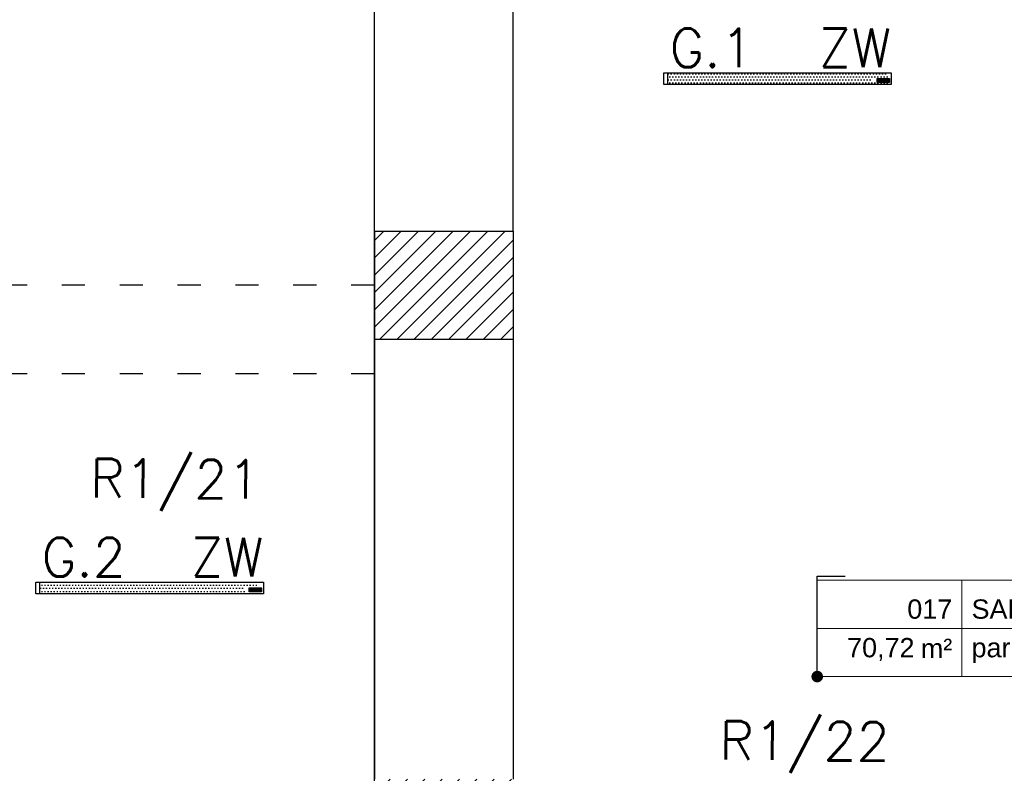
# Model space of a CAD drawing. Header units: millimetres. Extents: x 22250 to 51280, y -5012 to 7692.
# Tile 75 of 182: x 38555 to 39065, y 2868 to 3259. Entities that reach past the tile are written whole.
import ezdxf
from ezdxf import colors
from ezdxf.entities.mleader import LeaderData, LeaderLine
from ezdxf.enums import TextEntityAlignment as Align
from ezdxf.math import Vec2, Vec3

# ---------------------------------------------------------------- set-up
doc = ezdxf.new("R2010")
doc.units = ezdxf.units.MM
doc.linetypes.add('ACAD_ISO03W100', pattern=[30, 12, -18])
for name, color, linetype in [('_BI_LOGO', 140, 'Continuous'), ('_BI_OSW_OPIS', 140, 'Continuous'), ('_BI_OSW_OPRAWY', 140, 'Continuous'), ('E_podklad', 252, 'Continuous')]:
    doc.layers.add(name, color=color, linetype=linetype)
doc.layers.add('E_Obwody', color=3, linetype='Continuous', lineweight=13)
doc.styles.add('ARIAL', font='arial.ttf')
doc.styles.add('romans', font='romans.shx')
doc.styles.get("Standard").update_dxf_attribs({"font": 'arial.ttf'})
pattern_1 = [(0, (-249.5286, -5010), (0.79375, 1.5875), [0, -1.5875])]

# ---------------------------------------------------------------- blocks, each defined once
blk = doc.blocks.new('*U211')
at = {"lineweight": 5}
for p, q in [((-75, -25), (-75, 25)), ((-75, 25), (0, 25)), ((0, 0), (0, 25)), ((0, 25), (152.71, 25)), ((152.71, 25), (152.71, -25)), ((-75, -25), (0, -25)), ((152.71, -25), (0, -25))]:
    blk.add_line(p, q, dxfattribs=at)
at = {"lineweight": 5, "ltscale": 18.5}
for p, q in [((0, 25), (0, -25)), ((-75, 0), (152.71, 0))]:
    blk.add_line(p, q, dxfattribs=at)
at = {"lineweight": 5, "ltscale": 18.5, "insert": (-5, -10.38), "char_height": 10, "attachment_point": 6, "style": 'ARIAL'}
blk.add_mtext('\\A1;m²', dxfattribs=at)
at = {"lineweight": 5, "style": 'ARIAL'}
blk.add_attdef('1NR', text='', height=10, dxfattribs=at).set_placement((-5, 5), align=Align.RIGHT)
blk.add_attdef('2POM', (5, 5), '', height=10, dxfattribs=at)
blk.add_attdef('4PL2', text='', height=10, dxfattribs=at).set_placement((-24.57, -5), align=Align.TOP_RIGHT)
blk.add_attdef('3POS', text='', height=10, dxfattribs=at).set_placement((5, -5), align=Align.TOP_LEFT)
blk = doc.blocks.new('_Dot')
at = {"color": 0, "linetype": 'ByBlock', "lineweight": -2}
blk.add_line((-0.5, 0), (-1, 0), dxfattribs=at)
at = {"color": 0, "linetype": 'ByBlock', "const_width": 0.5}
blk.add_lwpolyline([(-0.25, 0, 1), (0.25, 0, 1)], format="xyb", close=True, dxfattribs=at)
blk = doc.blocks.new('BI_LOGO')
at = {"layer": '_BI_LOGO', "linetype": 'Continuous'}
for p, q in [((0, 2.16), (6.37, 2.16)), ((0, 0), (0, 2.16)), ((6.37, 0), (0, 0)), ((0.17, 0.57), (0.17, 1.93)), ((0.17, 1.93), (0.75, 1.93)), ((0.76, 0.57), (0.17, 0.57)), ((0.45, 1.67), (0.82, 1.67)), ((0.45, 1.39), (0.45, 1.67)), ((0.82, 1.39), (0.45, 1.39)), ((0.45, 1.16), (0.84, 1.16)), ((0.45, 0.81), (0.45, 1.16)), ((0.84, 0.81), (0.45, 0.81)), ((0.75, 1.93), (0.8, 1.93)), ((0.81, 0.57), (0.76, 0.57)), ((0.8, 1.93), (0.84, 1.92)), ((0.86, 0.57), (0.81, 0.57)), ((0.82, 1.67), (0.85, 1.67)), ((0.85, 1.4), (0.82, 1.39)), ((0.84, 1.92), (0.89, 1.92)), ((0.84, 1.16), (0.87, 1.16)), ((0.87, 0.82), (0.84, 0.81)), ((0.85, 1.67), (0.88, 1.66)), ((0.88, 1.4), (0.85, 1.4)), ((0.9, 0.57), (0.86, 0.57)), ((0.87, 1.16), (0.9, 1.15)), ((0.9, 0.82), (0.87, 0.82)), ((0.88, 1.66), (0.9, 1.65)), ((0.9, 1.42), (0.88, 1.4)), ((0.89, 1.92), (0.93, 1.91)), ((0.9, 1.65), (0.92, 1.63)), ((0.92, 1.43), (0.9, 1.42)), ((0.9, 1.15), (0.92, 1.13)), ((0.93, 0.84), (0.9, 0.82)), ((0.94, 0.58), (0.9, 0.57)), ((0.92, 1.63), (0.94, 1.61)), ((0.94, 1.45), (0.92, 1.43)), ((0.92, 1.13), (0.95, 1.12)), ((0.93, 1.91), (0.97, 1.91)), ((0.95, 0.85), (0.93, 0.84)), ((0.94, 1.61), (0.95, 1.59)), ((0.95, 1.47), (0.94, 1.45)), ((0.98, 0.59), (0.94, 0.58)), ((0.95, 1.59), (0.96, 1.57)), ((0.96, 1.5), (0.95, 1.47)), ((0.95, 1.12), (0.96, 1.1)), ((0.96, 0.87), (0.95, 0.85)), ((0.96, 1.57), (0.96, 1.54)), ((0.96, 1.54), (0.96, 1.52)), ((0.96, 1.52), (0.96, 1.5)), ((0.96, 1.1), (0.98, 1.08)), ((0.98, 0.89), (0.96, 0.87)), ((0.97, 1.91), (1, 1.9)), ((0.98, 1.08), (0.99, 1.05)), ((0.99, 0.92), (0.98, 0.89)), ((1.04, 0.61), (0.98, 0.59)), ((0.99, 1.05), (0.99, 1.03)), ((0.99, 1.03), (1, 1)), ((1, 0.94), (0.99, 0.92)), ((1, 1.9), (1.06, 1.88)), ((1, 1), (1, 0.97)), ((1, 0.97), (1, 0.94)), ((1.09, 0.63), (1.04, 0.61)), ((1.06, 1.88), (1.1, 1.86)), ((1.11, 1.31), (1.08, 1.29)), ((1.08, 1.29), (1.13, 1.27)), ((1.14, 0.66), (1.09, 0.63)), ((1.1, 1.86), (1.14, 1.83)), ((1.13, 1.33), (1.11, 1.31)), ((1.16, 1.36), (1.13, 1.33)), ((1.13, 1.27), (1.17, 1.25)), ((1.14, 1.83), (1.18, 1.79)), ((1.18, 0.69), (1.14, 0.66)), ((1.18, 1.39), (1.16, 1.36)), ((1.17, 1.25), (1.2, 1.22)), ((1.18, 1.79), (1.2, 1.76)), ((1.2, 1.43), (1.18, 1.39)), ((1.22, 0.74), (1.18, 0.69)), ((1.2, 1.76), (1.22, 1.72)), ((1.22, 1.46), (1.2, 1.43)), ((1.2, 1.22), (1.23, 1.18)), ((1.22, 1.72), (1.23, 1.68)), ((1.23, 1.5), (1.22, 1.46)), ((1.25, 0.79), (1.22, 0.74)), ((1.23, 1.68), (1.24, 1.64)), ((1.24, 1.54), (1.23, 1.5)), ((1.23, 1.18), (1.25, 1.13)), ((1.24, 1.64), (1.24, 1.59)), ((1.24, 1.59), (1.24, 1.54)), ((1.25, 1.13), (1.27, 1.1)), ((1.26, 0.83), (1.25, 0.79)), ((1.27, 0.87), (1.26, 0.83)), ((1.27, 1.15), (1.28, 1.19)), ((1.27, 1.1), (1.27, 1.15)), ((1.27, 1.05), (1.27, 1.1)), ((1.27, 1.01), (1.27, 1.05)), ((1.27, 0.96), (1.27, 1.01)), ((1.28, 0.91), (1.27, 0.96)), ((1.28, 0.91), (1.27, 0.87)), ((1.28, 1.19), (1.29, 1.23)), ((1.29, 0.88), (1.28, 0.91)), ((1.29, 1.23), (1.3, 1.27)), ((1.3, 0.84), (1.29, 0.88)), ((1.3, 1.27), (1.32, 1.32)), ((1.31, 0.81), (1.3, 0.84)), ((1.33, 0.77), (1.31, 0.81)), ((1.32, 1.32), (1.35, 1.37)), ((1.35, 0.73), (1.33, 0.77)), ((1.35, 1.37), (1.37, 1.41)), ((1.38, 0.7), (1.35, 0.73)), ((1.37, 1.41), (1.4, 1.44)), ((1.4, 0.67), (1.38, 0.7)), ((1.4, 1.44), (1.44, 1.48)), ((1.43, 0.64), (1.4, 0.67)), ((1.47, 0.62), (1.43, 0.64)), ((1.44, 1.48), (1.48, 1.51)), ((1.5, 0.59), (1.47, 0.62)), ((1.48, 1.51), (1.52, 1.54)), ((1.54, 0.58), (1.5, 0.59)), ((1.52, 1.54), (1.56, 1.56)), ((2.18, 0.99), (1.53, 0.98)), ((1.53, 0.98), (1.54, 0.93)), ((1.54, 0.93), (1.56, 0.88)), ((1.58, 0.56), (1.54, 0.58)), ((1.56, 1.56), (1.6, 1.57)), ((1.57, 1.22), (1.56, 1.17)), ((1.56, 1.17), (1.93, 1.17)), ((1.56, 0.88), (1.58, 0.83)), ((1.58, 1.27), (1.57, 1.22)), ((1.61, 1.31), (1.58, 1.27)), ((1.58, 0.83), (1.6, 0.8)), ((1.62, 0.55), (1.58, 0.56)), ((1.6, 1.57), (1.65, 1.58)), ((1.6, 0.8), (1.64, 0.77)), ((1.65, 1.34), (1.61, 1.31)), ((1.66, 0.54), (1.62, 0.55)), ((1.64, 0.77), (1.68, 0.76)), ((1.65, 1.58), (1.7, 1.59)), ((1.7, 1.36), (1.65, 1.34)), ((1.71, 0.53), (1.66, 0.54)), ((1.68, 0.76), (1.73, 0.75)), ((1.7, 1.59), (1.75, 1.59)), ((1.75, 1.36), (1.7, 1.36)), ((1.75, 0.53), (1.71, 0.53)), ((1.73, 0.75), (1.77, 0.75)), ((1.75, 1.59), (1.8, 1.59)), ((1.79, 1.35), (1.75, 1.36)), ((1.8, 0.53), (1.75, 0.53)), ((1.77, 0.75), (1.8, 0.76)), ((1.83, 1.33), (1.79, 1.35)), ((1.8, 1.59), (1.85, 1.58)), ((1.8, 0.76), (1.83, 0.77)), ((1.85, 0.54), (1.8, 0.53)), ((1.87, 1.3), (1.83, 1.33)), ((1.83, 0.77), (1.86, 0.79)), ((1.85, 1.58), (1.89, 1.57)), ((1.9, 0.55), (1.85, 0.54)), ((1.86, 0.79), (1.88, 0.81)), ((1.9, 1.26), (1.87, 1.3)), ((1.88, 0.81), (1.89, 0.83)), ((1.89, 1.57), (1.93, 1.56)), ((1.89, 0.83), (1.9, 0.86)), ((1.92, 1.22), (1.9, 1.26)), ((1.9, 0.86), (2.2, 0.86)), ((1.95, 0.56), (1.9, 0.55)), ((1.93, 1.17), (1.92, 1.22)), ((1.93, 1.56), (1.97, 1.54)), ((1.99, 0.59), (1.95, 0.56)), ((1.97, 1.54), (2.01, 1.51)), ((2.04, 0.61), (1.99, 0.59)), ((2.01, 1.51), (2.05, 1.49)), ((2.08, 0.64), (2.04, 0.61)), ((2.05, 1.49), (2.08, 1.45)), ((2.08, 1.45), (2.11, 1.42)), ((2.11, 0.68), (2.08, 0.64)), ((2.11, 1.42), (2.13, 1.38)), ((2.14, 0.72), (2.11, 0.68)), ((2.13, 1.38), (2.15, 1.34)), ((2.17, 0.76), (2.14, 0.72)), ((2.15, 1.34), (2.18, 1.29)), ((2.17, 1.06), (2.18, 1.11)), ((2.18, 0.99), (2.17, 1.06)), ((2.18, 0.8), (2.17, 0.76)), ((2.18, 1.29), (2.19, 1.25)), ((2.18, 1.15), (2.19, 1.19)), ((2.18, 1.11), (2.18, 1.15)), ((2.18, 0.96), (2.18, 0.99)), ((2.19, 0.91), (2.18, 0.96)), ((2.2, 0.86), (2.18, 0.8)), ((2.19, 1.24), (2.2, 1.28)), ((2.19, 1.25), (2.19, 1.24)), ((2.19, 1.19), (2.19, 1.24)), ((2.21, 0.86), (2.19, 0.91)), ((2.19, 0.46), (2.48, 0.46)), ((2.2, 0.4), (2.19, 0.46)), ((2.2, 1.28), (2.22, 1.32)), ((2.21, 0.36), (2.2, 0.4)), ((2.22, 0.81), (2.21, 0.86)), ((2.22, 0.33), (2.21, 0.36)), ((2.22, 1.32), (2.23, 1.37)), ((2.24, 0.77), (2.22, 0.81)), ((2.24, 0.32), (2.22, 0.33)), ((2.23, 1.37), (2.26, 1.41)), ((2.27, 0.73), (2.24, 0.77)), ((2.26, 0.29), (2.24, 0.32)), ((2.26, 1.41), (2.28, 1.45)), ((2.29, 0.26), (2.26, 0.29)), ((2.29, 0.7), (2.27, 0.73)), ((2.28, 1.45), (2.31, 1.48)), ((2.32, 0.66), (2.29, 0.7)), ((2.33, 0.23), (2.29, 0.26)), ((2.31, 1.48), (2.35, 1.51)), ((2.36, 0.63), (2.32, 0.66)), ((2.38, 0.21), (2.33, 0.23)), ((2.35, 1.51), (2.38, 1.54)), ((2.39, 0.61), (2.36, 0.63)), ((2.38, 1.54), (2.43, 1.56)), ((2.43, 0.18), (2.38, 0.21)), ((2.43, 0.59), (2.39, 0.61)), ((2.43, 1.56), (2.47, 1.57)), ((2.48, 0.58), (2.43, 0.59)), ((2.46, 0.17), (2.43, 0.18)), ((2.43, 0.18), (2.43, 0.18)), ((2.46, 1.15), (2.45, 1.1)), ((2.45, 1.1), (2.45, 1.05)), ((2.45, 1.05), (2.45, 1)), ((2.45, 1), (2.46, 0.96)), ((2.47, 1.19), (2.46, 1.15)), ((2.46, 0.96), (2.47, 0.92)), ((2.5, 0.16), (2.46, 0.17)), ((2.47, 1.57), (2.52, 1.58)), ((2.48, 1.22), (2.47, 1.19)), ((2.47, 0.92), (2.49, 0.88)), ((2.49, 1.26), (2.48, 1.22)), ((2.52, 0.57), (2.48, 0.58)), ((2.48, 0.46), (2.49, 0.43)), ((2.51, 1.28), (2.49, 1.26)), ((2.49, 0.88), (2.51, 0.85)), ((2.49, 0.43), (2.52, 0.41)), ((2.55, 0.16), (2.5, 0.16)), ((2.53, 1.31), (2.51, 1.28)), ((2.51, 0.85), (2.54, 0.83)), ((2.52, 1.58), (2.58, 1.58)), ((2.57, 0.57), (2.52, 0.57)), ((2.52, 0.41), (2.54, 0.38)), ((2.56, 1.32), (2.53, 1.31)), ((2.54, 0.83), (2.57, 0.8)), ((2.54, 0.38), (2.57, 0.37)), ((2.59, 0.16), (2.55, 0.16)), ((2.59, 1.34), (2.56, 1.32)), ((2.57, 0.8), (2.61, 0.79)), ((2.61, 0.57), (2.57, 0.57)), ((2.57, 0.37), (2.62, 0.37)), ((2.58, 1.58), (2.64, 1.58)), ((2.62, 1.34), (2.59, 1.34)), ((2.64, 0.15), (2.59, 0.16)), ((2.61, 0.79), (2.65, 0.79)), ((2.65, 0.57), (2.61, 0.57)), ((2.65, 1.35), (2.62, 1.34)), ((2.62, 0.37), (2.66, 0.37)), ((2.64, 1.58), (2.7, 1.57)), ((2.69, 0.15), (2.64, 0.15)), ((2.71, 1.34), (2.65, 1.35)), ((2.65, 0.79), (2.71, 0.79)), ((2.69, 0.58), (2.65, 0.57)), ((2.66, 0.37), (2.7, 0.37)), ((2.73, 0.59), (2.69, 0.58)), ((2.74, 0.16), (2.69, 0.15)), ((2.7, 1.57), (2.75, 1.55)), ((2.7, 0.37), (2.74, 0.38)), ((2.75, 1.33), (2.71, 1.34)), ((2.71, 0.79), (2.75, 0.81)), ((2.77, 0.6), (2.73, 0.59)), ((2.74, 0.38), (2.77, 0.39)), ((2.78, 0.16), (2.74, 0.16)), ((2.75, 1.55), (2.79, 1.52)), ((2.79, 1.3), (2.75, 1.33)), ((2.75, 0.81), (2.79, 0.83)), ((2.8, 0.62), (2.77, 0.6)), ((2.77, 0.39), (2.8, 0.41)), ((2.83, 0.17), (2.78, 0.16)), ((2.79, 1.52), (2.83, 1.49)), ((2.82, 1.27), (2.79, 1.3)), ((2.79, 0.83), (2.82, 0.87)), ((2.83, 0.64), (2.8, 0.62)), ((2.8, 0.41), (2.83, 0.43)), ((2.84, 1.22), (2.82, 1.27)), ((2.82, 0.87), (2.84, 0.91)), ((2.83, 1.49), (2.86, 1.44)), ((2.86, 0.67), (2.83, 0.64)), ((2.83, 0.43), (2.84, 0.46)), ((2.87, 0.18), (2.83, 0.17)), ((2.86, 1.17), (2.84, 1.22)), ((2.84, 0.91), (2.86, 0.96)), ((2.84, 0.46), (2.85, 0.5)), ((2.85, 0.5), (2.86, 0.54)), ((2.86, 1.44), (2.86, 1.56)), ((2.86, 1.56), (3.13, 1.56)), ((2.87, 1.12), (2.86, 1.17)), ((2.86, 0.96), (2.87, 1.01)), ((2.86, 0.58), (2.86, 0.67)), ((2.86, 0.54), (2.86, 0.58)), ((2.87, 1.06), (2.87, 1.12)), ((2.87, 1.01), (2.87, 1.06)), ((2.9, 0.19), (2.87, 0.18)), ((2.94, 0.2), (2.9, 0.19)), ((2.98, 0.23), (2.94, 0.2)), ((3.02, 0.26), (2.98, 0.23)), ((3.04, 0.29), (3.02, 0.26)), ((3.07, 0.33), (3.04, 0.29)), ((3.09, 0.38), (3.07, 0.33)), ((3.11, 0.43), (3.09, 0.38)), ((3.13, 0.49), (3.11, 0.43)), ((3.13, 1.56), (3.13, 0.72)), ((3.13, 0.72), (3.13, 0.67)), ((3.13, 0.67), (3.13, 0.62)), ((3.13, 0.62), (3.13, 0.58)), ((3.13, 0.58), (3.13, 0.53)), ((3.13, 0.53), (3.13, 0.49)), ((3.22, 0.55), (3.22, 1.9)), ((3.22, 1.9), (3.5, 1.9)), ((3.5, 0.55), (3.22, 0.55)), ((3.5, 1.9), (3.5, 1.46)), ((3.5, 1.46), (3.51, 1.49)), ((3.51, 1.22), (3.5, 1.18)), ((3.5, 1.18), (3.5, 1.13)), ((3.5, 1.13), (3.5, 1.08)), ((3.5, 1.08), (3.5, 0.55)), ((3.51, 1.49), (3.54, 1.51)), ((3.52, 1.25), (3.51, 1.22)), ((3.54, 1.28), (3.52, 1.25)), ((3.54, 1.51), (3.57, 1.53)), ((3.55, 1.3), (3.54, 1.28)), ((3.59, 1.33), (3.55, 1.3)), ((3.57, 1.53), (3.6, 1.55)), ((3.65, 1.35), (3.59, 1.33)), ((3.6, 1.55), (3.64, 1.56)), ((3.64, 1.56), (3.69, 1.58)), ((3.7, 1.36), (3.65, 1.35)), ((3.69, 1.58), (3.73, 1.58)), ((3.74, 1.35), (3.7, 1.36)), ((3.73, 1.58), (3.77, 1.59)), ((3.77, 1.33), (3.74, 1.35)), ((3.77, 1.59), (3.81, 1.59)), ((3.8, 1.31), (3.77, 1.33)), ((3.82, 1.29), (3.8, 1.31)), ((3.81, 1.59), (3.86, 1.58)), ((3.83, 1.26), (3.82, 1.29)), ((3.84, 1.23), (3.83, 1.26)), ((3.85, 1.19), (3.84, 1.23)), ((3.85, 1.15), (3.85, 1.19)), ((3.85, 1.1), (3.85, 1.15)), ((3.85, 0.56), (3.85, 1.1)), ((4.13, 0.56), (3.85, 0.56)), ((3.86, 1.58), (3.9, 1.57)), ((3.9, 1.57), (3.94, 1.56)), ((3.94, 1.56), (3.98, 1.54)), ((3.98, 1.54), (4.01, 1.51)), ((4.01, 1.51), (4.04, 1.48)), ((4.04, 1.48), (4.07, 1.45)), ((4.07, 1.45), (4.09, 1.41)), ((4.09, 1.41), (4.11, 1.36)), ((4.11, 1.36), (4.12, 1.31)), ((4.12, 1.31), (4.12, 1.27)), ((4.12, 1.27), (4.13, 1.22)), ((4.13, 1.22), (4.13, 1.17)), ((4.13, 1.17), (4.13, 0.56)), ((4.14, 1.14), (4.15, 1.18)), ((4.14, 1.09), (4.14, 1.14)), ((4.14, 1.05), (4.14, 1.09)), ((4.14, 1), (4.14, 1.05)), ((4.14, 0.96), (4.14, 1)), ((4.15, 0.92), (4.14, 0.96)), ((4.15, 1.18), (4.16, 1.23)), ((4.16, 0.88), (4.15, 0.92)), ((4.16, 1.23), (4.17, 1.27)), ((4.17, 0.84), (4.16, 0.88)), ((4.17, 1.27), (4.19, 1.32)), ((4.18, 0.8), (4.17, 0.84)), ((4.2, 0.77), (4.18, 0.8)), ((4.19, 1.32), (4.22, 1.36)), ((4.22, 0.73), (4.2, 0.77)), ((4.22, 1.36), (4.24, 1.4)), ((4.25, 0.69), (4.22, 0.73)), ((4.24, 1.4), (4.28, 1.44)), ((4.28, 0.66), (4.25, 0.69)), ((4.28, 1.44), (4.31, 1.47)), ((4.31, 0.64), (4.28, 0.66)), ((4.31, 1.47), (4.35, 1.5)), ((4.34, 0.61), (4.31, 0.64)), ((4.38, 0.59), (4.34, 0.61)), ((4.35, 1.5), (4.39, 1.53)), ((4.41, 0.57), (4.38, 0.59)), ((4.39, 1.53), (4.43, 1.55)), ((5.09, 0.98), (4.41, 0.97)), ((4.41, 0.97), (4.41, 0.93)), ((4.41, 0.93), (4.43, 0.87)), ((4.45, 0.55), (4.41, 0.57)), ((4.43, 1.55), (4.47, 1.57)), ((4.44, 1.22), (4.43, 1.16)), ((4.43, 1.16), (4.79, 1.16)), ((4.43, 0.87), (4.45, 0.83)), ((4.46, 1.27), (4.44, 1.22)), ((4.45, 0.83), (4.48, 0.79)), ((4.49, 0.54), (4.45, 0.55)), ((4.49, 1.32), (4.46, 1.27)), ((4.47, 1.57), (4.52, 1.58)), ((4.48, 0.79), (4.51, 0.77)), ((4.52, 1.34), (4.49, 1.32)), ((4.54, 0.53), (4.49, 0.54)), ((4.51, 0.77), (4.56, 0.75)), ((4.52, 1.58), (4.57, 1.58)), ((4.57, 1.35), (4.52, 1.34)), ((4.58, 0.53), (4.54, 0.53)), ((4.56, 0.75), (4.6, 0.75)), ((4.57, 1.58), (4.62, 1.59)), ((4.63, 1.36), (4.57, 1.35)), ((4.62, 0.53), (4.58, 0.53)), ((4.6, 0.75), (4.64, 0.75)), ((4.62, 1.59), (4.67, 1.58)), ((4.67, 0.53), (4.62, 0.53)), ((4.67, 1.35), (4.63, 1.36)), ((4.64, 0.75), (4.67, 0.75)), ((4.67, 1.58), (4.72, 1.58)), ((4.71, 1.33), (4.67, 1.35)), ((4.67, 0.75), (4.7, 0.76)), ((4.72, 0.54), (4.67, 0.53)), ((4.7, 0.76), (4.73, 0.78)), ((4.74, 1.3), (4.71, 1.33)), ((4.72, 1.58), (4.76, 1.57)), ((4.77, 0.54), (4.72, 0.54)), ((4.73, 0.78), (4.75, 0.8)), ((4.77, 1.26), (4.74, 1.3)), ((4.75, 0.8), (4.77, 0.83)), ((4.76, 1.57), (4.8, 1.55)), ((4.79, 1.21), (4.77, 1.26)), ((4.77, 0.83), (4.78, 0.86)), ((4.82, 0.56), (4.77, 0.54)), ((4.78, 0.86), (5.07, 0.85)), ((4.79, 1.16), (4.79, 1.21)), ((4.8, 1.55), (4.85, 1.53)), ((4.87, 0.58), (4.82, 0.56)), ((4.85, 1.53), (4.88, 1.51)), ((4.91, 0.61), (4.87, 0.58)), ((4.88, 1.51), (4.92, 1.48)), ((4.95, 0.64), (4.91, 0.61)), ((4.92, 1.48), (4.95, 1.45)), ((4.95, 1.45), (4.98, 1.41)), ((4.98, 0.67), (4.95, 0.64)), ((4.98, 1.41), (5, 1.37)), ((5.01, 0.71), (4.98, 0.67)), ((5, 1.37), (5.03, 1.33)), ((5.04, 0.75), (5.01, 0.71)), ((5.03, 1.33), (5.05, 1.29)), ((5.06, 0.8), (5.04, 0.75)), ((5.05, 1.29), (5.06, 1.25)), ((5.06, 1.25), (5.07, 1.21)), ((5.07, 0.85), (5.06, 0.8)), ((5.07, 1.21), (5.08, 1.17)), ((5.08, 1.17), (5.08, 1.12)), ((5.08, 1.12), (5.09, 1.08)), ((5.09, 1.08), (5.09, 1.03)), ((5.09, 1.03), (5.09, 0.98)), ((5.1, 0.55), (5.1, 1.91)), ((5.1, 1.91), (5.37, 1.91)), ((5.37, 0.55), (5.1, 0.55)), ((5.37, 1.91), (5.37, 0.55)), ((5.47, 0.54), (5.47, 1.9)), ((5.47, 1.9), (5.74, 1.9)), ((5.74, 0.54), (5.47, 0.54)), ((5.74, 1.9), (5.74, 0.54)), ((5.84, 1.65), (5.84, 1.91)), ((5.84, 1.91), (6.11, 1.91)), ((6.11, 1.65), (5.84, 1.65)), ((5.84, 0.55), (5.84, 1.55)), ((5.84, 1.55), (6.11, 1.55)), ((6.11, 0.55), (5.84, 0.55)), ((6.11, 1.91), (6.11, 1.65)), ((6.11, 1.55), (6.11, 0.55)), ((6.37, 2.16), (6.37, 0))]:
    blk.add_line(p, q, dxfattribs=at)
blk = doc.blocks.new('G.2')
at = {"layer": '_BI_OSW_OPRAWY'}
h = blk.add_hatch(dxfattribs=at)
h.set_pattern_fill('DOTS', color=256)
h.set_pattern_definition(pattern_1)
h.paths.add_polyline_path([(56.9, 3), (-56.9, 3), (-56.9, -3), (56.9, -3)])
h.paths.add_polyline_path([(49.53, 0.16), (55.9, 0.16), (55.9, -2), (49.53, -2)], flags=16)
h.paths.add_polyline_path([(50.79, -0.88), (50.8, -0.87), (50.76, -0.82)], flags=0)
h.paths.add_polyline_path([(50.81, -1.13), (50.82, -1.15), (50.82, -1.12)], flags=0)
h.paths.add_polyline_path([(49.7, -0.07), (50.34, -0.07), (50.46, -0.08), (50.6, -0.12), (50.73, -0.21), (50.78, -0.39), (50.75, -0.56), (50.67, -0.66), (50.62, -0.7), (50.7, -0.75), (50.77, -0.81), (50.8, -0.9), (50.82, -0.74), (50.9, -0.59), (51.01, -0.48), (51.13, -0.42), (51.28, -0.4), (51.44, -0.43), (51.6, -0.52), (51.69, -0.66), (51.72, -0.75), (51.79, -0.59), (51.88, -0.48), (52, -0.42), (52.15, -0.41), (52.28, -0.43), (52.39, -0.54), (52.39, -0.44), (52.66, -0.44), (52.66, -1.28), (52.66, -1.33), (52.66, -1.38), (52.66, -1.48), (52.63, -1.62), (52.54, -1.77), (52.38, -1.83), (52.24, -1.85), (52.12, -1.84), (52, -1.84), (51.85, -1.77), (51.79, -1.71), (51.77, -1.68), (51.74, -1.65), (51.72, -1.54), (52.01, -1.54), (52.03, -1.57), (52.05, -1.59), (52.07, -1.62), (52.1, -1.63), (52.15, -1.63), (52.19, -1.63), (52.23, -1.63), (52.27, -1.62), (52.3, -1.61), (52.33, -1.59), (52.36, -1.57), (52.38, -1.54), (52.38, -1.5), (52.39, -1.46), (52.39, -1.42), (52.39, -1.35), (52.25, -1.42), (52.09, -1.44), (51.95, -1.41), (51.8, -1.29), (51.74, -1.15), (51.68, -1.28), (51.59, -1.39), (51.44, -1.45), (51.26, -1.47), (51.09, -1.44), (50.94, -1.35), (50.85, -1.22), (50.81, -1.1), (50.78, -1.23), (50.68, -1.35), (50.54, -1.41), (50.39, -1.43), (50.29, -1.43), (49.7, -1.43)], flags=0)
h.paths.add_polyline_path([(49.98, -0.33), (50.42, -0.33), (50.51, -0.44), (50.46, -0.58), (50.37, -0.61), (49.98, -0.61)], flags=0)
h.paths.add_polyline_path([(49.99, -0.84), (50.44, -0.84), (50.53, -0.94), (50.53, -1.09), (50.44, -1.19), (49.99, -1.19)], flags=0)
h.paths.add_polyline_path([(50.66, -0.67), (50.71, -0.61), (50.73, -0.57), (50.7, -0.64)], flags=0)
h.paths.add_polyline_path([(50.77, -0.36), (50.75, -0.27), (50.73, -0.24), (50.77, -0.32)], flags=0)
h.paths.add_polyline_path([(50.55, -0.1), (50.59, -0.12), (50.51, -0.09), (50.46, -0.09)], flags=0)
h.paths.add_polyline_path([(50.51, -0.48), (50.49, -0.43), (50.51, -0.53), (50.45, -0.57), (50.47, -0.55)], flags=0)
h.paths.add_polyline_path([(50.5, -0.48), (50.49, -0.38), (50.43, -0.35), (50.51, -0.41)], flags=0)
h.paths.add_polyline_path([(50.39, -1.43), (50.48, -1.42), (50.51, -1.41), (50.43, -1.43)], flags=0)
h.paths.add_polyline_path([(50.53, -1.06), (50.5, -1.14), (50.46, -1.16), (50.52, -1.12)], flags=0)
h.paths.add_polyline_path([(50.4, -0.84), (50.48, -0.87), (50.51, -0.92), (50.46, -0.85)], flags=0)
h.paths.add_polyline_path([(52.21, -0.42), (52.32, -0.46), (52.34, -0.49), (52.28, -0.45), (52.21, -0.42), (52.05, -0.41), (52.01, -0.43), (52.08, -0.42)], flags=0)
h.paths.add_polyline_path([(51.79, -0.59), (51.84, -0.51), (51.88, -0.49), (51.81, -0.55)], flags=0)
h.paths.add_polyline_path([(51.66, -0.61), (51.73, -0.75), (51.73, -0.76), (51.72, -0.81), (51.71, -0.85), (51.71, -0.89), (51.71, -0.94), (51.71, -1.01), (51.71, -1.04), (51.72, -1.09), (51.74, -1.14), (51.77, -1.24), (51.8, -1.27), (51.75, -1.19), (51.74, -1.14), (51.44, -1.14), (51.4, -1.23), (51.27, -1.25), (51.13, -1.22), (51.09, -1.12), (51.06, -1.02), (51.71, -1.01), (51.7, -0.88), (51.73, -0.76), (51.72, -0.75), (51.72, -0.76), (51.73, -0.75), (51.69, -0.66), (51.64, -0.57), (51.61, -0.55)], flags=0)
h.paths.add_polyline_path([(51.4, -0.41), (51.46, -0.44), (51.42, -0.43), (51.33, -0.41), (51.28, -0.41)], flags=0)
h.paths.add_polyline_path([(51.09, -0.44), (51.13, -0.43), (51.05, -0.46), (51.01, -0.49)], flags=0)
h.paths.add_polyline_path([(50.67, -1.34), (50.73, -1.29), (50.8, -1.18), (50.81, -1.11), (50.79, -0.95), (50.81, -0.79), (50.87, -0.63), (50.9, -0.59), (50.86, -0.65), (50.83, -0.73), (50.81, -0.81), (50.8, -0.9), (50.8, -0.95), (50.8, -0.99), (50.81, -1.1), (50.87, -1.26), (50.93, -1.33), (50.97, -1.36), (51.03, -1.41), (51.07, -1.42), (50.98, -1.38), (50.87, -1.26), (50.81, -1.1), (50.8, -1.18), (50.72, -1.31)], flags=0)
h.paths.add_polyline_path([(51.14, -1.2), (51.18, -1.24), (51.26, -1.25), (51.36, -1.25), (51.39, -1.21), (51.32, -1.25), (51.15, -1.23)], flags=0)
h.paths.add_polyline_path([(51.13, -0.68), (51.28, -0.62), (51.41, -0.69), (51.47, -0.83), (51.08, -0.83)], flags=0)
h.paths.add_polyline_path([(51.37, -0.65), (51.4, -0.7), (51.33, -0.63), (51.28, -0.64)], flags=0)
h.paths.add_polyline_path([(51.28, -1.47), (51.36, -1.46), (51.43, -1.45), (51.5, -1.43), (51.57, -1.39), (51.64, -1.34), (51.67, -1.28), (51.61, -1.37), (51.48, -1.44), (51.33, -1.47)], flags=0)
h.paths.add_polyline_path([(51.86, -1.77), (51.95, -1.82), (52, -1.83), (51.9, -1.8)], flags=0)
h.paths.add_polyline_path([(51.97, -1.41), (52.05, -1.44), (52.1, -1.43), (51.98, -1.43), (51.93, -1.39)], flags=0)
h.paths.add_polyline_path([(52.25, -0.65), (52.36, -0.72), (52.4, -0.88), (52.39, -1.05), (52.33, -1.18), (52.19, -1.22), (52.05, -1.18), (51.99, -1.05), (51.98, -0.9), (52.01, -0.75), (52.1, -0.66)], flags=0)
h.paths.add_polyline_path([(52.22, -1.85), (52.31, -1.84), (52.36, -1.83), (52.28, -1.85)], flags=0)
h.paths.add_polyline_path([(52.22, -1.42), (52.33, -1.39), (52.36, -1.36), (52.29, -1.41)], flags=0)
h.paths.add_polyline_path([(52.55, -1.74), (52.59, -1.7), (52.63, -1.62), (52.66, -1.53), (52.66, -1.47), (52.65, -1.57), (52.57, -1.72)], flags=0)
h.paths.add_polyline_path([(52.75, -0.1), (53.03, -0.1), (53.03, -0.51), (53.13, -0.45), (53.29, -0.41), (53.41, -0.42), (53.57, -0.49), (53.64, -0.63), (53.66, -0.77), (53.66, -1.44), (53.38, -1.44), (53.38, -0.9), (53.38, -0.85), (53.38, -0.81), (53.37, -0.77), (53.36, -0.74), (53.35, -0.71), (53.33, -0.69), (53.3, -0.67), (53.27, -0.65), (53.23, -0.64), (53.18, -0.65), (53.12, -0.67), (53.09, -0.7), (53.07, -0.72), (53.05, -0.75), (53.04, -0.78), (53.03, -0.82), (53.03, -0.87), (53.03, -0.92), (53.03, -1.45), (52.75, -1.45)], flags=0)
h.paths.add_polyline_path([(53.43, -0.43), (53.36, -0.41), (53.3, -0.41), (53.39, -0.41)], flags=0)
h.paths.add_polyline_path([(53.66, -0.73), (53.66, -0.78), (53.65, -0.67), (53.64, -0.64)], flags=0)
h.paths.add_polyline_path([(53.94, -1.03), (53.94, -1.07), (53.96, -1.13), (53.98, -1.17), (54.01, -1.21), (54.04, -1.23), (54.09, -1.25), (54.13, -1.25), (54.18, -1.25), (54.21, -1.25), (54.24, -1.24), (54.26, -1.22), (54.28, -1.2), (54.3, -1.17), (54.31, -1.14), (54.63, -1.15), (54.63, -1.02)], flags=0)
h.paths.add_polyline_path([(54.62, -0.9), (54.62, -0.97), (54.62, -0.92), (54.62, -0.88), (54.61, -0.83), (54.61, -0.79), (54.59, -0.75), (54.58, -0.71), (54.56, -0.67), (54.54, -0.63), (54.51, -0.59), (54.48, -0.55), (54.45, -0.52), (54.42, -0.49), (54.38, -0.47), (54.34, -0.45), (54.29, -0.43), (54.25, -0.42), (54.2, -0.42), (54.15, -0.41), (54.1, -0.42), (54.05, -0.42), (54.01, -0.43), (53.96, -0.45), (53.92, -0.47), (53.88, -0.5), (53.84, -0.53), (53.81, -0.56), (53.78, -0.6), (53.75, -0.64), (53.72, -0.68), (53.7, -0.73), (53.69, -0.77), (53.68, -0.82), (53.67, -0.86), (53.67, -0.91), (53.67, -0.95), (53.67, -1), (53.67, -1.04), (53.68, -1.08), (53.69, -1.12), (53.7, -1.16), (53.72, -1.2), (53.73, -1.23), (53.75, -1.27), (53.78, -1.31), (53.81, -1.34), (53.84, -1.36), (53.87, -1.39), (53.91, -1.41), (53.95, -1.43), (53.98, -1.45), (54.03, -1.46), (54.07, -1.47), (54.11, -1.47), (54.16, -1.47), (54.21, -1.47), (54.26, -1.46), (54.3, -1.46), (54.35, -1.44), (54.4, -1.42), (54.44, -1.39), (54.48, -1.36), (54.52, -1.33), (54.55, -1.29), (54.58, -1.23), (54.59, -1.2), (54.56, -1.28), (54.46, -1.39), (54.32, -1.46), (54.13, -1.48), (53.96, -1.44), (53.82, -1.36), (53.72, -1.22), (53.67, -1.07), (53.67, -0.9), (53.69, -0.74), (53.77, -0.6), (53.88, -0.49), (54, -0.43), (54.15, -0.41), (54.32, -0.43), (54.47, -0.53), (54.56, -0.67), (54.61, -0.79)], flags=0)
h.paths.add_polyline_path([(54.01, -0.67), (54.16, -0.63), (54.28, -0.69), (54.34, -0.84), (53.95, -0.84)], flags=0)
h.paths.add_polyline_path([(54.24, -0.66), (54.27, -0.7), (54.21, -0.64), (54.16, -0.64)], flags=0)
h.paths.add_polyline_path([(55, -0.1), (55.27, -0.1), (55.27, -1.46), (55, -1.46)], flags=0)
h.paths.add_polyline_path([(55.37, -0.09), (55.64, -0.09), (55.64, -0.35), (55.37, -0.35)], flags=0)
h.paths.add_polyline_path([(55.38, -0.45), (55.64, -0.45), (55.64, -1.45), (55.38, -1.45)], flags=0)
for p, q in [((-59, -3), (-59, 3)), ((-59, 3), (59, 3)), ((-56.9, -3), (-56.9, 3)), ((59, 3), (59, -3)), ((59, -3), (-59, -3))]:
    blk.add_line(p, q, dxfattribs=at)
blk.add_blockref('BI_LOGO', (51.63, -2), dxfattribs=at)
at = {"layer": '_BI_OSW_OPIS', "style": 'romans'}
blk.add_attdef('G.2', (-56, 6), '', height=20, dxfattribs=at)
blk.add_attdef('ZW', text='', height=20, dxfattribs=at).set_placement((59, 6), align=Align.RIGHT)
blk = doc.blocks.new('G.1')
at = {"layer": '_BI_OSW_OPRAWY'}
h = blk.add_hatch(dxfattribs=at)
h.set_pattern_fill('DOTS', color=256)
h.set_pattern_definition(pattern_1)
h.paths.add_polyline_path([(56.9, 3), (-56.9, 3), (-56.9, -3), (56.9, -3)])
h.paths.add_polyline_path([(49.53, 0.16), (55.9, 0.16), (55.9, -2), (49.53, -2)], flags=16)
h.paths.add_polyline_path([(50.79, -0.88), (50.8, -0.87), (50.76, -0.82)], flags=0)
h.paths.add_polyline_path([(50.81, -1.13), (50.82, -1.15), (50.82, -1.12)], flags=0)
h.paths.add_polyline_path([(49.7, -0.07), (50.34, -0.07), (50.46, -0.08), (50.6, -0.12), (50.73, -0.21), (50.78, -0.39), (50.75, -0.56), (50.67, -0.66), (50.62, -0.7), (50.7, -0.75), (50.77, -0.81), (50.8, -0.9), (50.82, -0.74), (50.9, -0.59), (51.01, -0.48), (51.13, -0.42), (51.28, -0.4), (51.44, -0.43), (51.6, -0.52), (51.69, -0.66), (51.72, -0.75), (51.79, -0.59), (51.88, -0.48), (52, -0.42), (52.15, -0.41), (52.28, -0.43), (52.39, -0.54), (52.39, -0.44), (52.66, -0.44), (52.66, -1.28), (52.66, -1.33), (52.66, -1.38), (52.66, -1.48), (52.63, -1.62), (52.54, -1.77), (52.38, -1.83), (52.24, -1.85), (52.12, -1.84), (52, -1.84), (51.85, -1.77), (51.79, -1.71), (51.77, -1.68), (51.74, -1.65), (51.72, -1.54), (52.01, -1.54), (52.03, -1.57), (52.05, -1.59), (52.07, -1.62), (52.1, -1.63), (52.15, -1.63), (52.19, -1.63), (52.23, -1.63), (52.27, -1.62), (52.3, -1.61), (52.33, -1.59), (52.36, -1.57), (52.38, -1.54), (52.38, -1.5), (52.39, -1.46), (52.39, -1.42), (52.39, -1.35), (52.25, -1.42), (52.09, -1.44), (51.95, -1.41), (51.8, -1.29), (51.74, -1.15), (51.68, -1.28), (51.59, -1.39), (51.44, -1.45), (51.26, -1.47), (51.09, -1.44), (50.94, -1.35), (50.85, -1.22), (50.81, -1.1), (50.78, -1.23), (50.68, -1.35), (50.54, -1.41), (50.39, -1.43), (50.29, -1.43), (49.7, -1.43)], flags=0)
h.paths.add_polyline_path([(49.98, -0.33), (50.42, -0.33), (50.51, -0.44), (50.46, -0.58), (50.37, -0.61), (49.98, -0.61)], flags=0)
h.paths.add_polyline_path([(49.99, -0.84), (50.44, -0.84), (50.53, -0.94), (50.53, -1.09), (50.44, -1.19), (49.99, -1.19)], flags=0)
h.paths.add_polyline_path([(50.66, -0.67), (50.71, -0.61), (50.73, -0.57), (50.7, -0.64)], flags=0)
h.paths.add_polyline_path([(50.77, -0.36), (50.75, -0.27), (50.73, -0.24), (50.77, -0.32)], flags=0)
h.paths.add_polyline_path([(50.55, -0.1), (50.59, -0.12), (50.51, -0.09), (50.46, -0.09)], flags=0)
h.paths.add_polyline_path([(50.51, -0.48), (50.49, -0.43), (50.51, -0.53), (50.45, -0.57), (50.47, -0.55)], flags=0)
h.paths.add_polyline_path([(50.5, -0.48), (50.49, -0.38), (50.43, -0.35), (50.51, -0.41)], flags=0)
h.paths.add_polyline_path([(50.39, -1.43), (50.48, -1.42), (50.51, -1.41), (50.43, -1.43)], flags=0)
h.paths.add_polyline_path([(50.53, -1.06), (50.5, -1.14), (50.46, -1.16), (50.52, -1.12)], flags=0)
h.paths.add_polyline_path([(50.4, -0.84), (50.48, -0.87), (50.51, -0.92), (50.46, -0.85)], flags=0)
h.paths.add_polyline_path([(52.21, -0.42), (52.32, -0.46), (52.34, -0.49), (52.28, -0.45), (52.21, -0.42), (52.05, -0.41), (52.01, -0.43), (52.08, -0.42)], flags=0)
h.paths.add_polyline_path([(51.79, -0.59), (51.84, -0.51), (51.88, -0.49), (51.81, -0.55)], flags=0)
h.paths.add_polyline_path([(51.66, -0.61), (51.73, -0.75), (51.73, -0.76), (51.72, -0.81), (51.71, -0.85), (51.71, -0.89), (51.71, -0.94), (51.71, -1.01), (51.71, -1.04), (51.72, -1.09), (51.74, -1.14), (51.77, -1.24), (51.8, -1.27), (51.75, -1.19), (51.74, -1.14), (51.44, -1.14), (51.4, -1.23), (51.27, -1.25), (51.13, -1.22), (51.09, -1.12), (51.06, -1.02), (51.71, -1.01), (51.7, -0.88), (51.73, -0.76), (51.72, -0.75), (51.72, -0.76), (51.73, -0.75), (51.69, -0.66), (51.64, -0.57), (51.61, -0.55)], flags=0)
h.paths.add_polyline_path([(51.4, -0.41), (51.46, -0.44), (51.42, -0.43), (51.33, -0.41), (51.28, -0.41)], flags=0)
h.paths.add_polyline_path([(51.09, -0.44), (51.13, -0.43), (51.05, -0.46), (51.01, -0.49)], flags=0)
h.paths.add_polyline_path([(50.67, -1.34), (50.73, -1.29), (50.8, -1.18), (50.81, -1.11), (50.79, -0.95), (50.81, -0.79), (50.87, -0.63), (50.9, -0.59), (50.86, -0.65), (50.83, -0.73), (50.81, -0.81), (50.8, -0.9), (50.8, -0.95), (50.8, -0.99), (50.81, -1.1), (50.87, -1.26), (50.93, -1.33), (50.97, -1.36), (51.03, -1.41), (51.07, -1.42), (50.98, -1.38), (50.87, -1.26), (50.81, -1.1), (50.8, -1.18), (50.72, -1.31)], flags=0)
h.paths.add_polyline_path([(51.14, -1.2), (51.18, -1.24), (51.26, -1.25), (51.36, -1.25), (51.39, -1.21), (51.32, -1.25), (51.15, -1.23)], flags=0)
h.paths.add_polyline_path([(51.13, -0.68), (51.28, -0.62), (51.41, -0.69), (51.47, -0.83), (51.08, -0.83)], flags=0)
h.paths.add_polyline_path([(51.37, -0.65), (51.4, -0.7), (51.33, -0.63), (51.28, -0.64)], flags=0)
h.paths.add_polyline_path([(51.28, -1.47), (51.36, -1.46), (51.43, -1.45), (51.5, -1.43), (51.57, -1.39), (51.64, -1.34), (51.67, -1.28), (51.61, -1.37), (51.48, -1.44), (51.33, -1.47)], flags=0)
h.paths.add_polyline_path([(51.86, -1.77), (51.95, -1.82), (52, -1.83), (51.9, -1.8)], flags=0)
h.paths.add_polyline_path([(51.97, -1.41), (52.05, -1.44), (52.1, -1.43), (51.98, -1.43), (51.93, -1.39)], flags=0)
h.paths.add_polyline_path([(52.25, -0.65), (52.36, -0.72), (52.4, -0.88), (52.39, -1.05), (52.33, -1.18), (52.19, -1.22), (52.05, -1.18), (51.99, -1.05), (51.98, -0.9), (52.01, -0.75), (52.1, -0.66)], flags=0)
h.paths.add_polyline_path([(52.22, -1.85), (52.31, -1.84), (52.36, -1.83), (52.28, -1.85)], flags=0)
h.paths.add_polyline_path([(52.22, -1.42), (52.33, -1.39), (52.36, -1.36), (52.29, -1.41)], flags=0)
h.paths.add_polyline_path([(52.55, -1.74), (52.59, -1.7), (52.63, -1.62), (52.66, -1.53), (52.66, -1.47), (52.65, -1.57), (52.57, -1.72)], flags=0)
h.paths.add_polyline_path([(52.75, -0.1), (53.03, -0.1), (53.03, -0.51), (53.13, -0.45), (53.29, -0.41), (53.41, -0.42), (53.57, -0.49), (53.64, -0.63), (53.66, -0.77), (53.66, -1.44), (53.38, -1.44), (53.38, -0.9), (53.38, -0.85), (53.38, -0.81), (53.37, -0.77), (53.36, -0.74), (53.35, -0.71), (53.33, -0.69), (53.3, -0.67), (53.27, -0.65), (53.23, -0.64), (53.18, -0.65), (53.12, -0.67), (53.09, -0.7), (53.07, -0.72), (53.05, -0.75), (53.04, -0.78), (53.03, -0.82), (53.03, -0.87), (53.03, -0.92), (53.03, -1.45), (52.75, -1.45)], flags=0)
h.paths.add_polyline_path([(53.43, -0.43), (53.36, -0.41), (53.3, -0.41), (53.39, -0.41)], flags=0)
h.paths.add_polyline_path([(53.66, -0.73), (53.66, -0.78), (53.65, -0.67), (53.64, -0.64)], flags=0)
h.paths.add_polyline_path([(53.94, -1.03), (53.94, -1.07), (53.96, -1.13), (53.98, -1.17), (54.01, -1.21), (54.04, -1.23), (54.09, -1.25), (54.13, -1.25), (54.18, -1.25), (54.21, -1.25), (54.24, -1.24), (54.26, -1.22), (54.28, -1.2), (54.3, -1.17), (54.31, -1.14), (54.63, -1.15), (54.63, -1.02)], flags=0)
h.paths.add_polyline_path([(54.62, -0.9), (54.62, -0.97), (54.62, -0.92), (54.62, -0.88), (54.61, -0.83), (54.61, -0.79), (54.59, -0.75), (54.58, -0.71), (54.56, -0.67), (54.54, -0.63), (54.51, -0.59), (54.48, -0.55), (54.45, -0.52), (54.42, -0.49), (54.38, -0.47), (54.34, -0.45), (54.29, -0.43), (54.25, -0.42), (54.2, -0.42), (54.15, -0.41), (54.1, -0.42), (54.05, -0.42), (54.01, -0.43), (53.96, -0.45), (53.92, -0.47), (53.88, -0.5), (53.84, -0.53), (53.81, -0.56), (53.78, -0.6), (53.75, -0.64), (53.72, -0.68), (53.7, -0.73), (53.69, -0.77), (53.68, -0.82), (53.67, -0.86), (53.67, -0.91), (53.67, -0.95), (53.67, -1), (53.67, -1.04), (53.68, -1.08), (53.69, -1.12), (53.7, -1.16), (53.72, -1.2), (53.73, -1.23), (53.75, -1.27), (53.78, -1.31), (53.81, -1.34), (53.84, -1.36), (53.87, -1.39), (53.91, -1.41), (53.95, -1.43), (53.98, -1.45), (54.03, -1.46), (54.07, -1.47), (54.11, -1.47), (54.16, -1.47), (54.21, -1.47), (54.26, -1.46), (54.3, -1.46), (54.35, -1.44), (54.4, -1.42), (54.44, -1.39), (54.48, -1.36), (54.52, -1.33), (54.55, -1.29), (54.58, -1.23), (54.59, -1.2), (54.56, -1.28), (54.46, -1.39), (54.32, -1.46), (54.13, -1.48), (53.96, -1.44), (53.82, -1.36), (53.72, -1.22), (53.67, -1.07), (53.67, -0.9), (53.69, -0.74), (53.77, -0.6), (53.88, -0.49), (54, -0.43), (54.15, -0.41), (54.32, -0.43), (54.47, -0.53), (54.56, -0.67), (54.61, -0.79)], flags=0)
h.paths.add_polyline_path([(54.01, -0.67), (54.16, -0.63), (54.28, -0.69), (54.34, -0.84), (53.95, -0.84)], flags=0)
h.paths.add_polyline_path([(54.24, -0.66), (54.27, -0.7), (54.21, -0.64), (54.16, -0.64)], flags=0)
h.paths.add_polyline_path([(55, -0.1), (55.27, -0.1), (55.27, -1.46), (55, -1.46)], flags=0)
h.paths.add_polyline_path([(55.37, -0.09), (55.64, -0.09), (55.64, -0.35), (55.37, -0.35)], flags=0)
h.paths.add_polyline_path([(55.38, -0.45), (55.64, -0.45), (55.64, -1.45), (55.38, -1.45)], flags=0)
for p, q in [((-59, -3), (-59, 3)), ((-59, 3), (59, 3)), ((-56.9, -3), (-56.9, 3)), ((59, 3), (59, -3)), ((59, -3), (-59, -3))]:
    blk.add_line(p, q, dxfattribs=at)
blk.add_blockref('BI_LOGO', (51.63, -2), dxfattribs=at)
at = {"layer": '_BI_OSW_OPIS', "style": 'romans'}
blk.add_attdef('G.1', (-56, 6), '', height=20, dxfattribs=at)
blk.add_attdef('ZW', text='', height=20, dxfattribs=at).set_placement((59, 6), align=Align.RIGHT)

msp = doc.modelspace()

# ---------------------------------------------------------------- hatches: boundary and pattern name
at = {"layer": 'E_podklad'}
h = msp.add_hatch(dxfattribs=at)
h.set_pattern_fill('ANSI31', color=256, scale=2)
h.set_pattern_definition([(45, (22896.237, -15796.4403), (-4.490128, 4.490128), [])])
h.paths.add_polyline_path([(39412.73, 2212.13), (38810.73, 2212.13), (38810.73, 2865.13), (38767.73, 2865.13), (38767.73, 2169.13), (39412.73, 2169.13)])
h.paths.add_polyline_path([(38765.73, 2865.13), (38738.73, 2865.13), (38738.73, 2574.13), (38723.73, 2574.13), (38723.73, 2205.13), (38580.73, 2205.13), (38580.73, 2162.13), (38765.73, 2162.13)])
h.paths.add_polyline_path([(38810.73, 3149.13), (38738.73, 3149.13), (38738.73, 3093.13), (38810.73, 3093.13)])
h.paths.add_polyline_path([(38810.73, 3444.13), (38767.73, 3444.13), (38767.73, 3379.13), (38810.73, 3379.13)])
h.paths.add_polyline_path([(38767.73, 3444.13), (38738.73, 3444.13), (38738.73, 3379.13), (38767.73, 3379.13)])
h.paths.add_polyline_path([(38838.73, 3487.13), (38767.73, 3487.13), (38767.73, 3492.13), (38592.76, 3492.13), (38592.76, 3484.13), (38592.73, 3449.13), (38724.73, 3449.13), (38724.73, 3444.13), (38838.73, 3444.13)])
h.paths.add_polyline_path([(39119.73, 3487.13), (39075.73, 3487.13), (39075.73, 3479.13), (39075.73, 3444.13), (39119.73, 3444.13)])
h.paths.add_polyline_path([(38366.73, 3492.13), (38315.73, 3492.13), (38315.73, 3484.13), (38315.73, 3449.13), (38366.73, 3449.13)])
h.paths.add_polyline_path([(38089.73, 3492.13), (37902.73, 3492.13), (37902.73, 3376.13), (37910.73, 3376.13), (37945.73, 3376.13), (37945.73, 3449.13), (38089.73, 3449.13)])
h.paths.add_polyline_path([(37945.73, 3156.13), (37902.73, 3156.13), (37902.73, 3100.13), (37910.73, 3100.13), (37945.73, 3100.13)])
h.paths.add_polyline_path([(37945.73, 2868.13), (37902.73, 2868.13), (37902.73, 2268.13), (37945.73, 2268.13)])
h.paths.add_polyline_path([(38421.73, 2053.13), (37945.73, 2053.13), (37945.73, 2072.13), (37902.73, 2072.13), (37902.73, 2010.13), (38421.73, 2010.13), (38421.73, 2022.05)])
h.paths.add_polyline_path([(38623.73, 2053.13), (38599.73, 2053.13), (38580.73, 2053.13), (38521.73, 2053.13), (38521.73, 2010.13), (38623.73, 2010.13)])

# ---------------------------------------------------------------- linework, layer by layer
at = {"layer": 'E_podklad', "ltscale": 2}
for p, q in [((38738.73, 3149.13), (38738.73, 3379.13)), ((38810.73, 3149.13), (38810.73, 3379.13)), ((38738.73, 3149.13), (38738.73, 3093.13)), ((38738.73, 3149.13), (38810.73, 3149.13)), ((38810.73, 3149.13), (38810.73, 3093.13)), ((38738.73, 3093.13), (38810.73, 3093.13)), ((38738.73, 3093.13), (38738.73, 2865.13)), ((38810.73, 3093.13), (38810.73, 2865.13))]:
    msp.add_line(p, q, dxfattribs=at)
at = {"layer": 'E_podklad', "linetype": 'ACAD_ISO03W100'}
for p, q in [((38738.73, 3121.13), (37945.73, 3121.13)), ((38738.73, 3075.13), (37945.73, 3075.13))]:
    msp.add_line(p, q, dxfattribs=at)
at = {"layer": 'E_podklad', "ltscale": 2}
msp.add_lwpolyline([(38723.73, 2313.13), (38723.73, 2574.13), (38738.73, 2574.13), (38738.73, 3444.13), (38724.73, 3444.13), (38724.73, 3449.13), (37945.73, 3449.13), (37945.73, 2313.13), (38723.73, 2313.13)], dxfattribs=at)

# ---------------------------------------------------------------- block references
at = {"layer": '_BI_OSW_OPRAWY'}
for name, p, values in [('G.1', (38947.73, 3228.13), {'ZW': 'ZW', 'G.1': 'G.1'}), ('G.2', (38622.23, 2964.13), {'ZW': 'ZW', 'G.2': 'G.2'})]:
    msp.add_blockref(name, p, dxfattribs=at).add_auto_attribs(values)
at = {"layer": 'E_podklad'}
msp.add_blockref('*U211', (39043.33, 2943.26), dxfattribs=at).add_auto_attribs({'1NR': '017', '2POM': 'SALA 1 - JADALNIA', '3POS': 'parkiet drewniany', '4PL2': '70,72'})

# ---------------------------------------------------------------- texts
at = {"layer": 'E_Obwody', "linetype": 'Continuous', "lineweight": 20, "char_height": 20, "width": 38.2199, "attachment_point": 1, "rotation": 359.5659}
for s, insert in [('{\\Fsimplex,bigfont|c0;R1/21}', (38591.48, 3031.13)), ('{\\Fsimplex,bigfont|c0;R1/22}', (38917.64, 2895.26))]:
    msp.add_mtext(s, dxfattribs=dict(at, insert=insert))

# ---------------------------------------------------------------- leaders
at = {"layer": 'E_podklad'}
ml = msp.add_multileader_mtext('Standard', dxfattribs=at)
ml.set_content('', color=256)
ml.set_leader_properties()
ml.set_arrow_properties(name='DOT')
ml.build(insert=Vec2(0, 0))
ml.multileader.update_dxf_attribs({"arrow_head_size": 6})
ctx = ml.context
ctx.base_point, ctx.arrow_head_size, ctx.plane_origin = Vec3(38982.85, 2970.26), 6, Vec3(38766.31, 3435.96)
notes = []
notes.append((ctx, [(0, (1, 1, 0), (38968.33, 2970.26), (1, 0), 14.52, [(0, [(38968.33, 2918.26)], 0, [])])]))
ctx.mtext.insert, ctx.mtext.flow_direction = Vec3(38984.85, 2970.26), 5
for ctx, leaders in notes:
    for number, flags, end, landing, length, lines in leaders:
        leader = LeaderData()
        leader.index, (leader.has_last_leader_line, leader.has_dogleg_vector, leader.attachment_direction) = number, flags
        leader.last_leader_point, leader.dogleg_vector, leader.dogleg_length = Vec3(end), Vec3(landing), length
        for number, points, colour, breaks in lines:
            line = LeaderLine()
            line.index, line.vertices, line.color, line.breaks = number, Vec3.list(points), colors.encode_raw_color(colour), breaks
            leader.lines.append(line)
        ctx.leaders.append(leader)

doc.saveas('drawing.dxf')
